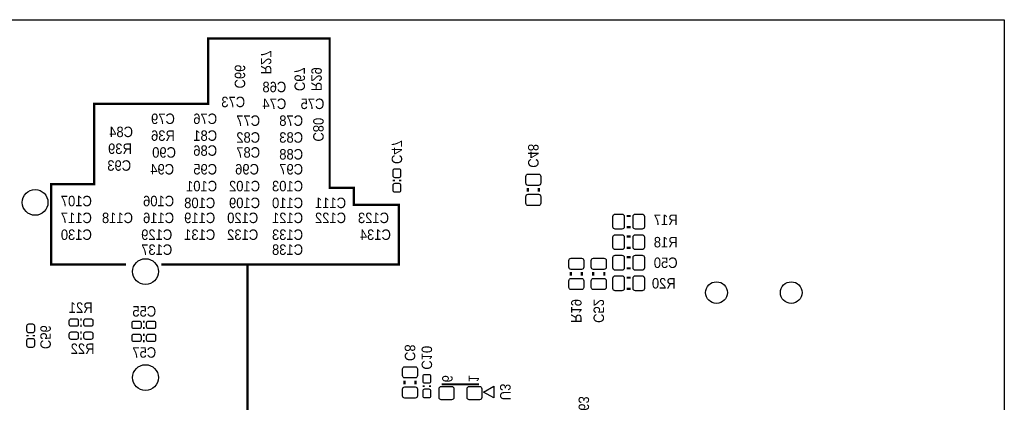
# Model space of a CAD drawing. Extents: x -0.29 to 4.07, y -1.92 to 2.35.
# Tile 6 of 6: x 1.44 to 4.07, y 1.32 to 2.35. Entities that reach past the tile are written whole.
import ezdxf

# ---------------------------------------------------------------- set-up
doc = ezdxf.new("R2010")
doc.units = 0
for name, color, linetype in [('BOTTOM', 2, 'CONTINUOUS'), ('DESIGN_OUTLINE', 7, 'CONTINUOUS'), ('SILKSCREEN_BOTTOM', 231, 'CONTINUOUS')]:
    doc.layers.add(name, color=color, linetype=linetype)

msp = doc.modelspace()

# ---------------------------------------------------------------- linework, layer by layer
at = {"layer": 'BOTTOM'}
for points in [[(2.455, 1.9415), (2.455, 1.9275, -0.414214), (2.45, 1.9225), (2.44, 1.9225, -0.414214), (2.435, 1.9275), (2.435, 1.9415, -0.414214), (2.44, 1.9465), (2.45, 1.9465, -0.414214)], [(2.79, 1.908), (2.79, 1.926, -0.414214), (2.796, 1.932), (2.824, 1.932, -0.414214), (2.83, 1.926), (2.83, 1.908, -0.414214), (2.824, 1.902), (2.796, 1.902, -0.414214)], [(2.455, 1.9025), (2.455, 1.8885, -0.414214), (2.45, 1.8835), (2.44, 1.8835, -0.414214), (2.435, 1.8885), (2.435, 1.9025, -0.414214), (2.44, 1.9075), (2.45, 1.9075, -0.414214)], [(2.79, 1.854), (2.79, 1.872, -0.414214), (2.796, 1.878), (2.824, 1.878, -0.414214), (2.83, 1.872), (2.83, 1.854, -0.414214), (2.824, 1.848), (2.796, 1.848, -0.414214)], [(3.047, 1.785), (3.029, 1.785, -0.414214), (3.023, 1.791), (3.023, 1.819, -0.414214), (3.029, 1.825), (3.047, 1.825, -0.414214), (3.053, 1.819), (3.053, 1.791, -0.414214)], [(3.101, 1.785), (3.083, 1.785, -0.414214), (3.077, 1.791), (3.077, 1.819, -0.414214), (3.083, 1.825), (3.101, 1.825, -0.414214), (3.107, 1.819), (3.107, 1.791, -0.414214)], [(3.029, 1.77), (3.047, 1.77, -0.414214), (3.053, 1.764), (3.053, 1.736, -0.414214), (3.047, 1.73), (3.029, 1.73, -0.414214), (3.023, 1.736), (3.023, 1.764, -0.414214)], [(3.083, 1.77), (3.101, 1.77, -0.414214), (3.107, 1.764), (3.107, 1.736, -0.414214), (3.101, 1.73), (3.083, 1.73, -0.414214), (3.077, 1.736), (3.077, 1.764, -0.414214)], [(3.047, 1.675), (3.029, 1.675, -0.414214), (3.023, 1.681), (3.023, 1.709, -0.414214), (3.029, 1.715), (3.047, 1.715, -0.414214), (3.053, 1.709), (3.053, 1.681, -0.414214)], [(3.101, 1.675), (3.083, 1.675, -0.414214), (3.077, 1.681), (3.077, 1.709, -0.414214), (3.083, 1.715), (3.101, 1.715, -0.414214), (3.107, 1.709), (3.107, 1.681, -0.414214)], [(2.905, 1.683), (2.905, 1.701, -0.414214), (2.911, 1.707), (2.939, 1.707, -0.414214), (2.945, 1.701), (2.945, 1.683, -0.414214), (2.939, 1.677), (2.911, 1.677, -0.414214)], [(2.965, 1.683), (2.965, 1.701, -0.414214), (2.971, 1.707), (2.999, 1.707, -0.414214), (3.005, 1.701), (3.005, 1.683, -0.414214), (2.999, 1.677), (2.971, 1.677, -0.414214)], [(3.029, 1.66), (3.047, 1.66, -0.414214), (3.053, 1.654), (3.053, 1.626, -0.414214), (3.047, 1.62), (3.029, 1.62, -0.414214), (3.023, 1.626), (3.023, 1.654, -0.414214)], [(3.083, 1.66), (3.101, 1.66, -0.414214), (3.107, 1.654), (3.107, 1.626, -0.414214), (3.101, 1.62), (3.083, 1.62, -0.414214), (3.077, 1.626), (3.077, 1.654, -0.414214)], [(2.905, 1.629), (2.905, 1.647, -0.414214), (2.911, 1.653), (2.939, 1.653, -0.414214), (2.945, 1.647), (2.945, 1.629, -0.414214), (2.939, 1.623), (2.911, 1.623, -0.414214)], [(2.965, 1.629), (2.965, 1.647, -0.414214), (2.971, 1.653), (2.999, 1.653, -0.414214), (3.005, 1.647), (3.005, 1.629, -0.414214), (2.999, 1.623), (2.971, 1.623, -0.414214)], [(1.475, 1.5265), (1.475, 1.5125, -0.414214), (1.47, 1.5075), (1.46, 1.5075, -0.414214), (1.455, 1.5125), (1.455, 1.5265, -0.414214), (1.46, 1.5315), (1.47, 1.5315, -0.414214)], [(1.5735, 1.545), (1.5875, 1.545, -0.414214), (1.5925, 1.54), (1.5925, 1.53, -0.414214), (1.5875, 1.525), (1.5735, 1.525, -0.414214), (1.5685, 1.53), (1.5685, 1.54, -0.414214)], [(1.6125, 1.545), (1.6265, 1.545, -0.414214), (1.6315, 1.54), (1.6315, 1.53, -0.414214), (1.6265, 1.525), (1.6125, 1.525, -0.414214), (1.6075, 1.53), (1.6075, 1.54, -0.414214)], [(1.7555, 1.51894), (1.7415, 1.51894, -0.414214), (1.7365, 1.52394), (1.7365, 1.53394, -0.414214), (1.7415, 1.53894), (1.7555, 1.53894, -0.414214), (1.7605, 1.53394), (1.7605, 1.52394, -0.414214)], [(1.7945, 1.51894), (1.7805, 1.51894, -0.414214), (1.7755, 1.52394), (1.7755, 1.53394, -0.414214), (1.7805, 1.53894), (1.7945, 1.53894, -0.414214), (1.7995, 1.53394), (1.7995, 1.52394, -0.414214)], [(1.5735, 1.51), (1.5875, 1.51, -0.414214), (1.5925, 1.505), (1.5925, 1.495, -0.414214), (1.5875, 1.49), (1.5735, 1.49, -0.414214), (1.5685, 1.495), (1.5685, 1.505, -0.414214)], [(1.6125, 1.51), (1.6265, 1.51, -0.414214), (1.6315, 1.505), (1.6315, 1.495, -0.414214), (1.6265, 1.49), (1.6125, 1.49, -0.414214), (1.6075, 1.495), (1.6075, 1.505, -0.414214)], [(1.7555, 1.48394), (1.7415, 1.48394, -0.414214), (1.7365, 1.48894), (1.7365, 1.49894, -0.414214), (1.7415, 1.50394), (1.7555, 1.50394, -0.414214), (1.7605, 1.49894), (1.7605, 1.48894, -0.414214)], [(1.7945, 1.48394), (1.7805, 1.48394, -0.414214), (1.7755, 1.48894), (1.7755, 1.49894, -0.414214), (1.7805, 1.50394), (1.7945, 1.50394, -0.414214), (1.7995, 1.49894), (1.7995, 1.48894, -0.414214)], [(1.475, 1.4875), (1.475, 1.4735, -0.414214), (1.47, 1.4685), (1.46, 1.4685, -0.414214), (1.455, 1.4735), (1.455, 1.4875, -0.414214), (1.46, 1.4925), (1.47, 1.4925, -0.414214)], [(2.5, 1.411), (2.5, 1.393, -0.414214), (2.494, 1.387), (2.466, 1.387, -0.414214), (2.46, 1.393), (2.46, 1.411, -0.414214), (2.466, 1.417), (2.494, 1.417, -0.414214)], [(2.535, 1.3915), (2.535, 1.3775, -0.414214), (2.53, 1.3725), (2.52, 1.3725, -0.414214), (2.515, 1.3775), (2.515, 1.3915, -0.414214), (2.52, 1.3965), (2.53, 1.3965, -0.414214)], [(2.5, 1.357), (2.5, 1.339, -0.414214), (2.494, 1.333), (2.466, 1.333, -0.414214), (2.46, 1.339), (2.46, 1.357, -0.414214), (2.466, 1.363), (2.494, 1.363, -0.414214)], [(2.535, 1.3525), (2.535, 1.3385, -0.414214), (2.53, 1.3335), (2.52, 1.3335, -0.414214), (2.515, 1.3385), (2.515, 1.3525, -0.414214), (2.52, 1.3575), (2.53, 1.3575, -0.414214)], [(2.59729, 1.35815), (2.59729, 1.33453, -0.41438), (2.59138, 1.32862), (2.56382, 1.32862, -0.41438), (2.55791, 1.33453), (2.55791, 1.35815, -0.41438), (2.56382, 1.36406), (2.59138, 1.36406, -0.41438)], [(2.67209, 1.35815), (2.67209, 1.33453, -0.41438), (2.66618, 1.32862), (2.63862, 1.32862, -0.41438), (2.63271, 1.33453), (2.63271, 1.35815, -0.41438), (2.63862, 1.36406), (2.66618, 1.36406, -0.41438)]]:
    msp.add_lwpolyline(points, format="xyb", close=True, dxfattribs=at)
for centre, radius in [((1.47705, 1.85628), 0.03445), ((1.77232, 1.67124), 0.03445), ((3.3, 1.615), 0.029), ((3.5, 1.615), 0.029), ((1.77232, 1.38778), 0.03445)]:
    msp.add_circle(centre, radius, dxfattribs=at)
at = {"layer": 'DESIGN_OUTLINE'}
msp.add_lwpolyline([(-0.294, 2.345), (4.07, 2.345), (4.07, 0.135), (2.82771, 0.135), (2.82771, -0.347), (2.80771, -0.367), (2.013, -0.367), (1.993, -0.347), (1.993, -0.074, 0.993884), (1.918, -0.074), (1.918, -0.347), (1.898, -0.367), (1.497, -0.367), (1.477, -0.347), (1.477, 0.063, 0.891218), (1.333, 0.063)], format="xyb", dxfattribs=at)
at = {"layer": 'SILKSCREEN_BOTTOM'}
for points, const_width in [([(1.72, 1.69), (1.52, 1.69), (1.52, 1.905), (1.635, 1.905), (1.635, 2.12), (1.94, 2.12), (1.94, 2.295), (2.265, 2.295), (2.265, 1.895), (2.33, 1.895), (2.33, 1.85), (2.45, 1.85), (2.45, 1.69), (1.815, 1.69)], 0.006), ([(2.4365, 1.917), (2.4365, 1.913)], 0.006), ([(2.4535, 1.917), (2.4535, 1.913)], 0.006), ([(2.795, 1.885), (2.795, 1.895)], 0.006), ([(2.825, 1.885), (2.825, 1.895)], 0.006), ([(3.07, 1.82), (3.06, 1.82)], 0.006), ([(3.07, 1.79), (3.06, 1.79)], 0.006), ([(3.06, 1.765), (3.07, 1.765)], 0.006), ([(3.06, 1.735), (3.07, 1.735)], 0.006), ([(3.07, 1.71), (3.06, 1.71)], 0.006), ([(2.185, 1.1), (2.045, 1.24), (2.045, 1.69)], 0.006), ([(2.91, 1.66), (2.91, 1.67)], 0.006), ([(2.94, 1.66), (2.94, 1.67)], 0.006), ([(2.97, 1.66), (2.97, 1.67)], 0.006), ([(3, 1.66), (3, 1.67)], 0.006), ([(3.07, 1.68), (3.06, 1.68)], 0.006), ([(3.06, 1.655), (3.07, 1.655)], 0.006), ([(3.06, 1.625), (3.07, 1.625)], 0.006), ([(1.598, 1.5435), (1.602, 1.5435)], 0.006), ([(1.598, 1.5265), (1.602, 1.5265)], 0.006), ([(1.77, 1.53744), (1.766, 1.53744)], 0.006), ([(1.4565, 1.502), (1.4565, 1.498)], 0.006), ([(1.4735, 1.502), (1.4735, 1.498)], 0.006), ([(1.598, 1.5085), (1.602, 1.5085)], 0.006), ([(1.77, 1.52044), (1.766, 1.52044)], 0.006), ([(1.77, 1.50244), (1.766, 1.50244)], 0.006), ([(1.598, 1.4915), (1.602, 1.4915)], 0.006), ([(1.77, 1.48544), (1.766, 1.48544)], 0.006), ([(2.465, 1.38), (2.465, 1.37)], 0.006), ([(2.495, 1.38), (2.495, 1.37)], 0.006), ([(2.5165, 1.367), (2.5165, 1.363)], 0.006), ([(2.5335, 1.367), (2.5335, 1.363)], 0.006), ([(2.565, 1.37), (2.665, 1.37)], 0.005)]:
    msp.add_lwpolyline(points, dxfattribs=dict(at, const_width=const_width))
msp.add_lwpolyline([(2.67703, 1.34924), (2.70459, 1.36499), (2.70459, 1.3335)], close=True, dxfattribs=at)

# ---------------------------------------------------------------- texts
at = {"layer": 'SILKSCREEN_BOTTOM', "text_generation_flag": 2, "width": 0.928571}
for s, p in [('R27', (2.081, 2.199)), ('C66', (2.011, 2.161)), ('C67', (2.171, 2.154)), ('R29', (2.216, 2.154)), ('C80', (2.221, 2.019)), ('C47', (2.431, 1.959)), ('C48', (2.796, 1.949)), ('R19', (2.911, 1.534)), ('C52', (2.971, 1.534)), ('C56', (1.491, 1.464)), ('C8', (2.466, 1.432)), ('C10', (2.511, 1.409)), ('6', (2.566, 1.375)), ('1', (2.637, 1.375)), ('U3', (2.721, 1.327)), ('C63', (2.931, 1.274))]:
    msp.add_text(s, height=0.028, rotation=270, dxfattribs=at).set_placement(p)
for s, p in [('C68', (2.149, 2.151)), ('C73', (2.039, 2.111)), ('C74', (2.149, 2.106)), ('C75', (2.251, 2.106)), ('C79', (1.851, 2.066)), ('C76', (1.964, 2.066)), ('C77', (2.079, 2.061)), ('C78', (2.194, 2.061)), ('C84', (1.739, 2.031)), ('R36', (1.851, 2.021)), ('C81', (1.964, 2.021)), ('C82', (2.079, 2.016)), ('C83', (2.194, 2.016)), ('R39', (1.736, 1.986)), ('C90', (1.854, 1.976)), ('C86', (1.964, 1.981)), ('C87', (2.079, 1.976)), ('C88', (2.194, 1.971)), ('C93', (1.734, 1.941)), ('C94', (1.849, 1.931)), ('C95', (1.964, 1.931)), ('C96', (2.076, 1.931)), ('C97', (2.194, 1.931)), ('C101', (1.964, 1.886)), ('C102', (2.079, 1.886)), ('C103', (2.194, 1.886)), ('C107', (1.629, 1.846)), ('C106', (1.849, 1.846)), ('C108', (1.959, 1.841)), ('C109', (2.079, 1.841)), ('C110', (2.194, 1.841)), ('C111', (2.309, 1.841)), ('C117', (1.629, 1.801)), ('C118', (1.739, 1.801)), ('C116', (1.849, 1.801)), ('C119', (1.959, 1.801)), ('C120', (2.074, 1.801)), ('C121', (2.194, 1.801)), ('C122', (2.309, 1.801)), ('C123', (2.424, 1.801)), ('R17', (3.196, 1.796)), ('C130', (1.629, 1.756)), ('C129', (1.844, 1.756)), ('C131', (1.959, 1.756)), ('C132', (2.074, 1.756)), ('C133', (2.194, 1.756)), ('C134', (2.429, 1.756)), ('C137', (1.844, 1.716)), ('C138', (2.194, 1.716)), ('R18', (3.196, 1.736)), ('C50', (3.196, 1.681)), ('R20', (3.191, 1.626)), ('R21', (1.631, 1.561)), ('C55', (1.801, 1.551)), ('R22', (1.636, 1.451)), ('C57', (1.801, 1.441))]:
    msp.add_text(s, height=0.028, dxfattribs=at).set_placement(p)

doc.saveas('drawing.dxf')
